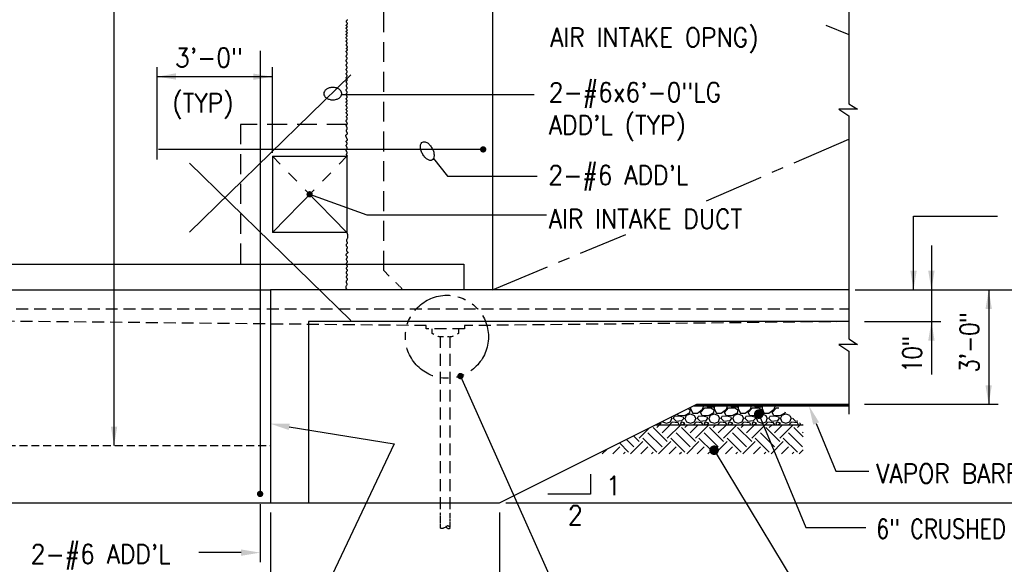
# Model space of a CAD drawing. Header units: inches. Extents: x -9715 to 32893, y -15613 to -1138.
# Tile 8 of 256: x 4046 to 4356, y -10858 to -10687. Entities that reach past the tile are written whole.
import ezdxf

# ---------------------------------------------------------------- set-up
doc = ezdxf.new("R2010")
doc.units = ezdxf.units.IN
doc.header["$MEASUREMENT"] = 0
for name, pattern in [('CENTER', [2, 1.25, -0.25, 0.25, -0.25]), ('HIDDEN', [0.375, 0.25, -0.125]), ('PHANTOM', [2.5, 1.25, -0.25, 0.25, -0.25, 0.25, -0.25])]:
    doc.linetypes.add(name, pattern=pattern)
doc.layers.get('0').update_dxf_attribs({"color": 252})
doc.layers.get('DEFPOINTS').update_dxf_attribs({"color": 11})
for name, color, linetype in [('A-Anno-Symb', 2, 'Continuous'), ('S-ANNO-DIMS', 2, 'Continuous'), ('S-ANNO-TEXT', 2, 'Continuous'), ('S1', 2, 'Continuous'), ('S3', 4, 'Continuous'), ('S5', 1, 'Continuous'), ('S5R', 1, 'Continuous'), ('S6', 1, 'Continuous'), ('S7', 2, 'Continuous'), ('S7R', 2, 'Continuous')]:
    doc.layers.add(name, color=color, linetype=linetype)
doc.styles.add('125', font='romans.shx', dxfattribs={"width": 0.8, "height": 2})
doc.styles.add('DIM', font='ROMANS.shx', dxfattribs={"width": 0.8})
doc.styles.get("Standard").update_dxf_attribs({"font": 'romans.shx', "width": 0.8})
doc.dimstyles.get("Standard").update_dxf_attribs({"dimtxt": 0.18, "dimasz": 0.18, "dimexe": 0.18, "dimexo": 0.0625, "dimgap": 0.09, "dimtad": 0, "dimtih": 1, "dimtoh": 1, "dimdec": 4, "dimzin": 0, "dimdsep": 46, "dimtxsty": 'Standard', "dimcen": 0.09, "dimadec": 0, "dimazin": 0, "dimtfac": 1, "dimtdec": 4, "dimtofl": 0, "dimtmove": 0, "dimatfit": 3, "dimfxl": 1, "dimtolj": 1, "dimtzin": 0, "dimarcsym": 0})

# ---------------------------------------------------------------- blocks, each defined once
blk = doc.blocks.new('*X694')
at = {"color": 0}
for p, q in [((1778.82, 519.28), (1780.59, 521.05)), ((1782.13, 515.97), (1787.21, 521.05)), ((1785.44, 512.65), (1793.84, 521.05)), ((1796.49, 519.28), (1798.26, 521.05)), ((1799.81, 515.97), (1804.89, 521.05)), ((1803.12, 512.65), (1811.52, 521.05)), ((1814.17, 519.28), (1815.94, 521.05)), ((1817.49, 515.97), (1822.57, 521.05)), ((1820.8, 512.65), (1829.2, 521.05)), ((1831.85, 519.28), (1833.62, 521.05)), ((1835.16, 515.97), (1840.25, 521.05)), ((1838.48, 512.65), (1846.88, 521.05)), ((1849.53, 519.28), (1851.3, 521.05)), ((1852.84, 515.97), (1857.92, 521.05)), ((1856.16, 512.65), (1864.55, 521.05)), ((1867.2, 519.28), (1868.97, 521.05)), ((1767.77, 510.44), (1764.16, 514.05)), ((1767.77, 512.65), (1774.17, 519.06)), ((1782.13, 507.13), (1773.29, 515.97)), ((1785.44, 510.44), (1776.61, 519.28)), ((1799.81, 507.13), (1790.97, 515.97)), ((1803.12, 510.44), (1794.28, 519.28)), ((1817.49, 507.13), (1808.65, 515.97)), ((1820.8, 510.44), (1811.96, 519.28)), ((1835.16, 507.13), (1826.32, 515.97)), ((1838.48, 510.44), (1829.64, 519.28)), ((1852.84, 507.13), (1844, 515.97)), ((1856.16, 510.44), (1847.32, 519.28)), ((1870.52, 507.13), (1861.68, 515.97)), ((1870.87, 513.4), (1864.99, 519.28)), ((1870.52, 515.97), (1870.87, 516.32)), ((1761.14, 503.81), (1755.32, 509.63)), ((1764.45, 507.13), (1759.74, 511.84)), ((1762.27, 502.73), (1769.98, 510.44)), ((1778.82, 503.81), (1769.98, 512.65)), ((1779.94, 502.73), (1787.65, 510.44)), ((1796.49, 503.81), (1787.65, 512.65)), ((1797.62, 502.73), (1805.33, 510.44)), ((1814.17, 503.81), (1805.33, 512.65)), ((1815.3, 502.73), (1823.01, 510.44)), ((1831.85, 503.81), (1823.01, 512.65)), ((1832.98, 502.73), (1840.69, 510.44)), ((1849.53, 503.81), (1840.69, 512.65)), ((1850.65, 502.73), (1858.37, 510.44)), ((1867.2, 503.81), (1858.37, 512.65)), ((1744.59, 502.73), (1747.65, 505.8)), ((1751.22, 502.73), (1755.61, 507.13)), ((1757.85, 502.73), (1758.93, 503.81)), ((1768.89, 502.73), (1773.29, 507.13)), ((1775.52, 502.73), (1776.61, 503.81)), ((1786.57, 502.73), (1790.97, 507.13)), ((1793.2, 502.73), (1794.28, 503.81)), ((1804.25, 502.73), (1808.65, 507.13)), ((1810.88, 502.73), (1811.96, 503.81)), ((1821.93, 502.73), (1826.32, 507.13)), ((1828.56, 502.73), (1829.64, 503.81)), ((1839.61, 502.73), (1844, 507.13)), ((1846.23, 502.73), (1847.32, 503.81)), ((1857.28, 502.73), (1861.68, 507.13)), ((1863.91, 502.73), (1864.99, 503.81)), ((1868.33, 502.73), (1870.87, 505.27))]:
    blk.add_line(p, q, dxfattribs=at)
blk = doc.blocks.new('*X696')
at = {"color": 0}
for p, q in [((1807.65, 530.84), (1808.35, 533.04)), ((1810.14, 533.04), (1810.5, 532.5)), ((1810.5, 532.5), (1814.25, 532.05)), ((1814.26, 532.05), (1814.81, 533.05)), ((1815.08, 533.05), (1814.99, 531.31)), ((1822.65, 530.84), (1823.36, 533.05)), ((1825.13, 533.05), (1825.5, 532.5)), ((1825.5, 532.5), (1829.25, 532.05)), ((1829.26, 532.05), (1829.81, 533.05)), ((1830.08, 533.05), (1829.99, 531.31)), ((1837.65, 530.84), (1838.36, 533.06)), ((1840.13, 533.06), (1840.5, 532.5)), ((1840.5, 532.5), (1844.25, 532.05)), ((1844.26, 532.05), (1844.82, 533.06)), ((1845.08, 533.06), (1844.99, 531.31)), ((1852.65, 530.84), (1853.36, 533.07)), ((1789.35, 525), (1789.8, 526.2)), ((1792.65, 526.5), (1789.8, 526.2)), ((1792.36, 526.95), (1791.82, 527.88)), ((1796.1, 526.66), (1792.35, 526.96)), ((1795.65, 525.75), (1792.65, 526.5)), ((1799.25, 528.3), (1796.1, 526.65)), ((1796.69, 525), (1797.59, 527.1)), ((1797.6, 527.1), (1800, 527.85)), ((1798.61, 531.27), (1799.85, 530.41)), ((1799.85, 530.4), (1799.25, 528.3)), ((1800.03, 531.98), (1799.99, 531.31)), ((1799.99, 531.32), (1801.19, 528.47)), ((1800, 527.85), (1802.4, 526.95)), ((1801.2, 528.45), (1804.35, 528.3)), ((1802.4, 526.95), (1803.3, 525)), ((1804.35, 528.29), (1807.65, 530.84)), ((1804.35, 525), (1804.8, 526.2)), ((1807.65, 526.5), (1804.8, 526.2)), ((1806.3, 528.76), (1809, 531.76)), ((1807.36, 526.95), (1806.31, 528.75)), ((1811.1, 526.66), (1807.35, 526.96)), ((1810.65, 525.75), (1807.65, 526.5)), ((1809, 531.75), (1812.9, 531.75)), ((1814.25, 528.3), (1811.1, 526.65)), ((1811.69, 525), (1812.59, 527.1)), ((1812.6, 527.1), (1815, 527.85)), ((1812.9, 531.76), (1814.85, 530.41)), ((1814.85, 530.4), (1814.25, 528.3)), ((1814.99, 531.32), (1816.19, 528.47)), ((1815, 527.85), (1817.4, 526.95)), ((1816.2, 528.45), (1819.35, 528.3)), ((1817.4, 526.95), (1818.3, 525)), ((1819.35, 528.29), (1822.65, 530.84)), ((1819.35, 525), (1819.8, 526.2)), ((1822.65, 526.5), (1819.8, 526.2)), ((1821.3, 528.76), (1824, 531.76)), ((1822.37, 526.95), (1821.32, 528.75)), ((1826.1, 526.66), (1822.35, 526.96)), ((1825.65, 525.75), (1822.65, 526.5)), ((1824, 531.75), (1827.9, 531.75)), ((1829.25, 528.3), (1826.1, 526.65)), ((1826.69, 525), (1827.59, 527.1)), ((1827.6, 527.1), (1830, 527.85)), ((1827.9, 531.76), (1829.85, 530.41)), ((1829.85, 530.4), (1829.25, 528.3)), ((1829.99, 531.32), (1831.19, 528.47)), ((1830, 527.85), (1832.4, 526.95)), ((1831.2, 528.45), (1834.35, 528.3)), ((1832.4, 526.95), (1833.3, 525)), ((1834.35, 528.29), (1837.65, 530.84)), ((1834.35, 525), (1834.8, 526.2)), ((1837.65, 526.5), (1834.8, 526.2)), ((1836.3, 528.76), (1839, 531.76)), ((1837.37, 526.95), (1836.32, 528.75)), ((1841.1, 526.66), (1837.35, 526.96)), ((1840.65, 525.75), (1837.65, 526.5)), ((1839, 531.75), (1842.9, 531.75)), ((1844.25, 528.3), (1841.1, 526.65)), ((1841.69, 525), (1842.59, 527.1)), ((1842.6, 527.1), (1845, 527.85)), ((1842.9, 531.76), (1844.85, 530.41)), ((1844.85, 530.4), (1844.25, 528.3)), ((1844.99, 531.32), (1846.19, 528.47)), ((1845, 527.85), (1847.4, 526.95)), ((1846.2, 528.45), (1849.35, 528.3)), ((1847.4, 526.95), (1848.3, 525)), ((1849.35, 528.29), (1852.65, 530.84)), ((1849.35, 525), (1849.8, 526.2)), ((1852.65, 526.5), (1849.8, 526.2)), ((1851.3, 528.76), (1854, 531.76)), ((1852.37, 526.95), (1851.32, 528.75)), ((1856.1, 526.66), (1852.35, 526.96)), ((1855.65, 525.75), (1852.65, 526.5)), ((1854, 531.75), (1855.51, 531.75)), ((1859.25, 528.3), (1856.1, 526.65)), ((1856.69, 525), (1857.59, 527.1)), ((1857.6, 527.1), (1860, 527.85)), ((1859.45, 528.97), (1859.25, 528.3)), ((1860, 527.85), (1862.19, 527.03)), ((1862.45, 526.85), (1863.3, 525)), ((1778.97, 521.46), (1779.14, 521.05)), ((1779.97, 521.05), (1781.55, 522)), ((1781.55, 522), (1780.66, 522.3)), ((1782.34, 523.14), (1782.44, 522.9)), ((1782.45, 522.9), (1785, 522.15)), ((1785, 522.15), (1787.55, 522.9)), ((1788.6, 522.6), (1786.9, 521.05)), ((1787.55, 522.91), (1788.3, 525.01)), ((1787.88, 525.91), (1788.3, 525)), ((1792.2, 522.3), (1788.6, 522.6)), ((1791, 523.22), (1789.35, 525.02)), ((1794.45, 523.5), (1791, 523.2)), ((1792.98, 521.05), (1792.22, 522.3)), ((1794.75, 522.6), (1793.7, 522.15)), ((1793.7, 522.15), (1794.14, 521.05)), ((1795.8, 525.01), (1794.45, 523.51)), ((1796.55, 522), (1794.75, 522.6)), ((1794.97, 521.05), (1796.55, 522)), ((1795.8, 524.99), (1795.65, 525.74)), ((1796.54, 525), (1797.44, 522.9)), ((1797.45, 522.9), (1800, 522.15)), ((1800, 522.15), (1802.55, 522.9)), ((1803.6, 522.6), (1801.9, 521.05)), ((1802.55, 522.91), (1803.3, 525.01)), ((1807.2, 522.3), (1803.6, 522.6)), ((1806, 523.22), (1804.35, 525.02)), ((1809.45, 523.5), (1806, 523.2)), ((1807.98, 521.05), (1807.22, 522.3)), ((1809.75, 522.6), (1808.7, 522.15)), ((1808.7, 522.15), (1809.14, 521.05)), ((1810.8, 525.01), (1809.45, 523.51)), ((1811.55, 522), (1809.75, 522.6)), ((1809.97, 521.05), (1811.55, 522)), ((1810.8, 524.99), (1810.65, 525.74)), ((1811.54, 525), (1812.44, 522.9)), ((1812.45, 522.9), (1815, 522.15)), ((1815, 522.15), (1817.55, 522.9)), ((1818.6, 522.6), (1816.9, 521.05)), ((1817.55, 522.91), (1818.3, 525.01)), ((1822.2, 522.3), (1818.6, 522.6)), ((1821, 523.22), (1819.35, 525.02)), ((1824.45, 523.5), (1821, 523.2)), ((1822.98, 521.05), (1822.22, 522.3)), ((1824.75, 522.6), (1823.7, 522.15)), ((1823.7, 522.15), (1824.14, 521.05)), ((1825.8, 525.01), (1824.45, 523.51)), ((1826.55, 522), (1824.75, 522.6)), ((1824.97, 521.05), (1826.55, 522)), ((1825.8, 524.99), (1825.65, 525.74)), ((1826.54, 525), (1827.44, 522.9)), ((1827.45, 522.9), (1830, 522.15)), ((1830, 522.15), (1832.55, 522.9)), ((1833.6, 522.6), (1831.9, 521.05)), ((1832.55, 522.91), (1833.3, 525.01)), ((1837.2, 522.3), (1833.6, 522.6)), ((1836, 523.22), (1834.35, 525.02)), ((1839.45, 523.5), (1836, 523.2)), ((1837.98, 521.05), (1837.22, 522.3)), ((1839.75, 522.6), (1838.7, 522.15)), ((1838.7, 522.15), (1839.14, 521.05)), ((1840.8, 525.01), (1839.45, 523.51)), ((1841.55, 522), (1839.75, 522.6)), ((1839.97, 521.05), (1841.55, 522)), ((1840.8, 524.99), (1840.65, 525.74)), ((1841.54, 525), (1842.44, 522.9)), ((1842.45, 522.9), (1845, 522.15)), ((1845, 522.15), (1847.55, 522.9)), ((1848.6, 522.6), (1846.9, 521.05)), ((1847.55, 522.91), (1848.3, 525.01)), ((1852.2, 522.3), (1848.6, 522.6)), ((1851, 523.22), (1849.35, 525.02)), ((1854.45, 523.5), (1851, 523.2)), ((1852.98, 521.05), (1852.22, 522.3)), ((1854.75, 522.6), (1853.7, 522.15)), ((1853.7, 522.15), (1854.14, 521.05)), ((1855.8, 525.01), (1854.45, 523.51)), ((1856.55, 522), (1854.75, 522.6)), ((1854.97, 521.05), (1856.55, 522)), ((1855.8, 524.99), (1855.65, 525.74)), ((1856.54, 525), (1857.44, 522.9)), ((1857.45, 522.9), (1860, 522.15)), ((1860, 522.15), (1862.55, 522.9)), ((1863.6, 522.6), (1861.9, 521.05)), ((1862.55, 522.91), (1863.3, 525.01)), ((1867.2, 522.3), (1863.6, 522.6)), ((1864.35, 525), (1864.5, 525.4)), ((1866, 523.22), (1864.35, 525.02)), ((1867.43, 523.32), (1866, 523.2)), ((1867.98, 521.05), (1867.22, 522.3)), ((1868.94, 522.25), (1868.7, 522.15)), ((1868.7, 522.15), (1869.14, 521.05)), ((1869.97, 521.05), (1870.33, 521.27))]:
    blk.add_line(p, q, dxfattribs=at)
blk = doc.blocks.new('*D699')
at = {"layer": 'DEFPOINTS', "color": 1}
for p, q in [((4308.94, -10771.66), (4391.23, -10771.66)), ((4389.23, -10777.66), (4389.23, -10832.66)), ((4199.19, -10838.66), (4391.23, -10838.66))]:
    blk.add_line(p, q, dxfattribs=at)
at = {"layer": 'DEFPOINTS', "color": 0}
for p in [(4306.94, -10771.66), (4197.19, -10838.66), (4389.23, -10838.66)]:
    blk.add_point(p, dxfattribs=at)
at = {"layer": 'DEFPOINTS', "color": 1}
for points in [[(4388.23, -10777.66), (4390.23, -10777.66), (4389.23, -10771.66)], [(4388.23, -10832.66), (4390.23, -10832.66), (4389.23, -10838.66)]]:
    blk.add_solid(points, dxfattribs=at)
at = {"layer": 'DEFPOINTS', "color": 2, "insert": (4383.51, -10802.63), "char_height": 6, "attachment_point": 5, "rotation": 90, "style": 'DIM'}
blk.add_mtext('\\A1;5\'-7" MIN.', dxfattribs=at)

msp = doc.modelspace()

# ---------------------------------------------------------------- linework, layer by layer
at = {"layer": 'A-Anno-Symb'}
for points in [[(4398.54944, -10800.3988, 0, 0, 0), (3861.66775, -10800.3988, 0, 0, 0), (3575.34368, -10800.3988, 3, 3, 0), (3575.34368, -10809.3988, 0, 0, 0)], [(4067.00782, -10884.01923, 3, 3, 0), (4076.00782, -10884.01923, 0, 0, 0), (4076.00782, -10838.62954, 0, 0, 0)]]:
    msp.add_lwpolyline(points, format="xyseb", dxfattribs=at)
at = {"layer": 'S1', "color": 3}
for p, q in [((4195.00067, -10644.09699), (4195.00067, -10771.65949)), ((4125.81317, -10729.65949), (4149.25067, -10729.65949)), ((4125.81317, -10729.65949), (4125.81317, -10753.65949)), ((4149.25067, -10729.65949), (4149.25067, -10753.65949)), ((4149.25067, -10753.65949), (4125.81317, -10753.65949)), ((3859.68817, -10763.65949), (4186.00067, -10763.65949)), ((4186.00067, -10763.65949), (4186.00067, -10771.65949)), ((3847.56317, -10771.65949), (4125.18817, -10771.65949)), ((4306.93614, -10771.65949), (4125.18817, -10771.65949)), ((4125.18817, -10771.65949), (4125.18817, -10838.65949)), ((4137.18817, -10781.65949), (4137.18817, -10838.65949)), ((4306.93614, -10781.65949), (4137.18817, -10781.65949)), ((4197.18817, -10838.65949), (4259.18817, -10807.65949)), ((3585.18817, -10838.65949), (4125.18817, -10838.65949)), ((4125.18817, -10838.65949), (4197.18817, -10838.65949))]:
    msp.add_line(p, q, dxfattribs=at)
at = {"layer": 'S1', "color": 2, "linetype": 'HIDDEN', "ltscale": 25}
for p, q in [((4149.18817, -10719.65949), (4115.81317, -10719.65949)), ((4115.81317, -10719.65949), (4115.81317, -10763.65949))]:
    msp.add_line(p, q, dxfattribs=at)
at = {"layer": 'S1', "color": 2, "linetype": 'HIDDEN', "ltscale": 15}
for p, q in [((3859.68817, -10777.65949), (4306.93614, -10777.65949)), ((4178.66931, -10840.58588), (4178.66931, -10786.4827)), ((4181.68817, -10840.58588), (4181.68817, -10786.4827))]:
    msp.add_line(p, q, dxfattribs=at)
at = {"layer": 'S1', "color": 5}
msp.add_line((4259.18817, -10807.65949), (4306.93614, -10807.65949), dxfattribs=at)
at = {"layer": 'S1', "color": 2, "linetype": 'HIDDEN', "ltscale": 10}
msp.add_line((3847.56317, -10820.65949), (4125.18817, -10820.65949), dxfattribs=at)
at = {"layer": 'S1', "color": 2, "linetype": 'HIDDEN'}
for p, q in [((4178.66931, -10846.57997), (4178.66931, -10841.65949)), ((4181.68817, -10846.60274), (4181.68817, -10841.65949))]:
    msp.add_line(p, q, dxfattribs=at)
at = {"layer": 'S1', "color": 2}
msp.add_lwpolyline([(4306.93614, -10526.24229), (4306.93614, -10547.67979), (4309.68614, -10549.42979), (4303.81114, -10549.42979), (4306.93614, -10551.49229), (4306.93614, -10618.80479), (4309.68614, -10620.55479), (4303.81114, -10620.55479), (4306.93614, -10622.61729), (4306.93614, -10713.17979), (4309.68614, -10714.92979), (4303.81114, -10714.92979), (4306.93614, -10716.99229), (4306.93614, -10787.11729), (4309.68614, -10788.86729), (4303.81114, -10788.86729), (4306.93614, -10790.92979), (4306.93614, -10810.82226)], dxfattribs=at)
at = {"layer": 'S1', "color": 2, "linetype": 'HIDDEN', "ltscale": 25}
for points in [[(4162.55967, -10767.34349), (4160.87567, -10765.65949), (4160.87567, -10590.09699), (4306.93614, -10590.09699)], [(4149.25067, -10729.65949), (4149.38868, -10729.68856), (4149.44889, -10729.68364), (4149.44811, -10729.65024), (4149.40313, -10729.59388), (4149.33075, -10729.52006), (4149.24777, -10729.43431), (4149.17097, -10729.34211), (4149.11716, -10729.249), (4149.09886, -10729.15941), (4149.11155, -10729.07359), (4149.14642, -10728.99069), (4149.19468, -10728.9099), (4149.24753, -10728.83038), (4149.29617, -10728.7513), (4149.33181, -10728.67185), (4149.34564, -10728.59118), (4149.33162, -10728.50866), (4149.29464, -10728.42435), (4149.24236, -10728.33851), (4149.18244, -10728.2514), (4149.12251, -10728.16327), (4149.07023, -10728.07438), (4149.03326, -10727.98497), (4149.01923, -10727.89531), (4149.03326, -10727.80555), (4149.07023, -10727.7154), (4149.12251, -10727.62449), (4149.18244, -10727.53243), (4149.24236, -10727.43884), (4149.29464, -10727.34334), (4149.33162, -10727.24555), (4149.34564, -10727.14508), (4149.33162, -10727.04181), (4149.29464, -10726.93662), (4149.24236, -10726.83068), (4149.18244, -10726.72511), (4149.12251, -10726.62107), (4149.07023, -10726.51971), (4149.03326, -10726.42218), (4149.01923, -10726.32961), (4149.03326, -10726.24277), (4149.07023, -10726.16091), (4149.12251, -10726.08286), (4149.18244, -10726.00749), (4149.24236, -10725.93366), (4149.29464, -10725.8602), (4149.33162, -10725.78598), (4149.34564, -10725.70985), (4149.3316, -10725.63102), (4149.29447, -10725.55015), (4149.24179, -10725.46826), (4149.18108, -10725.38638), (4149.11985, -10725.30551), (4149.06564, -10725.22668), (4149.02597, -10725.15091), (4149.00835, -10725.07922), (4149.01801, -10725.01228), (4149.05095, -10724.94939), (4149.10087, -10724.88951), (4149.16148, -10724.83161), (4149.22646, -10724.77463), (4149.28952, -10724.71754), (4149.34436, -10724.65929), (4149.38468, -10724.59884), (4149.40564, -10724.53525), (4149.40823, -10724.46797), (4149.3949, -10724.39657), (4149.36811, -10724.32061), (4149.33031, -10724.23964), (4149.28396, -10724.15323), (4149.23149, -10724.06094), (4149.17538, -10723.96231), (4149.11819, -10723.85734), (4149.06295, -10723.74771), (4149.01283, -10723.63549), (4148.97098, -10723.52281), (4148.94056, -10723.41174), (4148.92473, -10723.3044), (4148.92665, -10723.20286), (4148.94947, -10723.10924), (4148.99466, -10723.02488), (4149.05695, -10722.94813), (4149.12939, -10722.8766), (4149.205, -10722.80788), (4149.27683, -10722.73958), (4149.33792, -10722.66929), (4149.38131, -10722.59463), (4149.40004, -10722.5132), (4149.38959, -10722.42326), (4149.35516, -10722.32581), (4149.30442, -10722.22249), (4149.245, -10722.11497), (4149.18456, -10722.00491), (4149.13076, -10721.89395), (4149.09123, -10721.78375), (4149.07363, -10721.67598), (4149.08311, -10721.57186), (4149.11478, -10721.47092), (4149.16123, -10721.37228), (4149.21508, -10721.27504), (4149.26893, -10721.17831), (4149.31538, -10721.08119), (4149.34704, -10720.9828), (4149.35652, -10720.88225), (4149.33893, -10720.77898), (4149.2994, -10720.6738), (4149.24559, -10720.56785), (4149.18516, -10720.46228), (4149.12574, -10720.35825), (4149.07499, -10720.25688), (4149.04057, -10720.15935), (4149.03011, -10720.06678), (4149.04864, -10719.97986), (4149.09064, -10719.8974), (4149.14793, -10719.81774), (4149.21236, -10719.73923), (4149.27577, -10719.66021), (4149.33, -10719.57902), (4149.36689, -10719.49401), (4149.37828, -10719.40353), (4149.35877, -10719.30648), (4149.31402, -10719.20408), (4149.25244, -10719.09811), (4149.18244, -10718.99035), (4149.11244, -10718.8826), (4149.05085, -10718.77663), (4149.0061, -10718.67423), (4148.98659, -10718.57718), (4148.99802, -10718.48672), (4149.03521, -10718.40186), (4149.09025, -10718.32107), (4149.15524, -10718.24284), (4149.22226, -10718.16562), (4149.28342, -10718.0879), (4149.33081, -10718.00814), (4149.35652, -10717.9248), (4149.35516, -10717.83687), (4149.33136, -10717.74523), (4149.29226, -10717.6513), (4149.245, -10717.55648), (4149.19672, -10717.46217), (4149.15456, -10717.36977), (4149.12566, -10717.28069), (4149.11716, -10717.19632), (4149.1338, -10717.11761), (4149.17071, -10717.04375), (4149.22063, -10716.97346), (4149.27628, -10716.90546), (4149.33041, -10716.83848), (4149.37573, -10716.77125), (4149.405, -10716.70249), (4149.41092, -10716.63092), (4149.38876, -10716.55568), (4149.34377, -10716.47751), (4149.28374, -10716.39756), (4149.21644, -10716.31696), (4149.14965, -10716.23688), (4149.09115, -10716.15846), (4149.04871, -10716.08283), (4149.03011, -10716.01116), (4149.04055, -10715.9442), (4149.07482, -10715.8812), (4149.12517, -10715.82099), (4149.1838, -10715.76244), (4149.24294, -10715.7044), (4149.29481, -10715.64573), (4149.33164, -10715.58527), (4149.34564, -10715.52188), (4149.33162, -10715.45477), (4149.29464, -10715.38461), (4149.24236, -10715.3124), (4149.18244, -10715.23918), (4149.12251, -10715.16596), (4149.07023, -10715.09376), (4149.03326, -10715.02359), (4149.01923, -10714.95648), (4149.03326, -10714.89305), (4149.07023, -10714.83229), (4149.12251, -10714.77281), (4149.18244, -10714.7132), (4149.24236, -10714.65206), (4149.29464, -10714.58799), (4149.33162, -10714.51959), (4149.34564, -10714.44546), (4149.33162, -10714.36467), (4149.29464, -10714.27828), (4149.24236, -10714.18782), (4149.18244, -10714.0948), (4149.12251, -10714.00077), (4149.07023, -10713.90724), (4149.03326, -10713.81576), (4149.01923, -10713.72784), (4149.03324, -10713.64466), (4149.07006, -10713.56593), (4149.12194, -10713.49103), (4149.18108, -10713.41932), (4149.23971, -10713.35015), (4149.29005, -10713.2829), (4149.32433, -10713.21692), (4149.33476, -10713.15157), (4149.31621, -10713.0864), (4149.27407, -10713.02161), (4149.21637, -10712.95758), (4149.15116, -10712.8947), (4149.08645, -10712.83335), (4149.03028, -10712.77391), (4148.99069, -10712.71676), (4148.97571, -10712.66229), (4148.99069, -10712.61062), (4149.03028, -10712.56087), (4149.08645, -10712.51187), (4149.15116, -10712.4625), (4149.21637, -10712.4116), (4149.27407, -10712.35802), (4149.31621, -10712.30061), (4149.33476, -10712.23824), (4149.32433, -10712.17018), (4149.29005, -10712.0974), (4149.23971, -10712.02131), (4149.18108, -10711.94331), (4149.12194, -10711.8648), (4149.07006, -10711.78718), (4149.03324, -10711.71186), (4149.01923, -10711.64023), (4149.03326, -10711.57314), (4149.07023, -10711.50924), (4149.12251, -10711.44662), (4149.18244, -10711.38336), (4149.24236, -10711.31754), (4149.29464, -10711.24727), (4149.33162, -10711.17063), (4149.34564, -10711.08571), (4149.33162, -10710.99129), (4149.29464, -10710.88898), (4149.24236, -10710.78105), (4149.18244, -10710.66982), (4149.12251, -10710.55756), (4149.07023, -10710.44658), (4149.03326, -10710.33917), (4149.01923, -10710.23762), (4149.03324, -10710.14358), (4149.07006, -10710.05618), (4149.12194, -10709.97386), (4149.18108, -10709.89512), (4149.23971, -10709.81841), (4149.29005, -10709.74222), (4149.32433, -10709.665), (4149.33476, -10709.58524), (4149.31621, -10709.50182), (4149.27407, -10709.41535), (4149.21637, -10709.32684), (4149.15116, -10709.23731), (4149.08645, -10709.14777), (4149.03028, -10709.05926), (4148.99069, -10708.97279), (4148.97571, -10708.88937), (4148.99071, -10708.80967), (4149.03045, -10708.7329), (4149.08702, -10708.65792), (4149.15252, -10708.58357), (4149.21903, -10708.50871), (4149.27866, -10708.4322), (4149.3235, -10708.35288), (4149.34564, -10708.26961), (4149.33973, -10708.18165), (4149.31062, -10708.08987), (4149.2657, -10707.99554), (4149.21236, -10707.89993), (4149.158, -10707.80433), (4149.11002, -10707.70999), (4149.0758, -10707.61821), (4149.06275, -10707.53025), (4149.07582, -10707.44702), (4149.11019, -10707.368), (4149.15857, -10707.2923), (4149.21372, -10707.21901), (4149.26835, -10707.14725), (4149.31521, -10707.07613), (4149.34702, -10707.00476), (4149.35652, -10706.93224), (4149.33891, -10706.85791), (4149.29923, -10706.78205), (4149.24502, -10706.70518), (4149.1838, -10706.62779), (4149.12308, -10706.55041), (4149.0704, -10706.47353), (4149.03328, -10706.39768), (4149.01923, -10706.32335), (4149.03326, -10706.25085), (4149.07023, -10706.17962), (4149.12251, -10706.10891), (4149.18244, -10706.03793), (4149.24236, -10705.96594), (4149.29464, -10705.89217), (4149.33162, -10705.81585), (4149.34564, -10705.73621), (4149.33162, -10705.65277), (4149.29464, -10705.56615), (4149.24236, -10705.47723), (4149.18244, -10705.38692), (4149.12251, -10705.29609), (4149.07023, -10705.20564), (4149.03326, -10705.11647), (4149.01923, -10705.02947), (4149.03326, -10704.94529), (4149.07023, -10704.86365), (4149.12251, -10704.78406), (4149.18244, -10704.706), (4149.24236, -10704.62895), (4149.29464, -10704.55242), (4149.33162, -10704.47588), (4149.34564, -10704.39883), (4149.33162, -10704.3209), (4149.29464, -10704.2422), (4149.24236, -10704.16299), (4149.18244, -10704.08352), (4149.12251, -10704.00405), (4149.07023, -10703.92484), (4149.03326, -10703.84614), (4149.01923, -10703.7682), (4149.03326, -10703.69116), (4149.07023, -10703.61462), (4149.12251, -10703.53809), (4149.18244, -10703.46104), (4149.24236, -10703.38298), (4149.29464, -10703.30338), (4149.33162, -10703.22175), (4149.34564, -10703.13757), (4149.33162, -10703.05057), (4149.29464, -10702.9614), (4149.24236, -10702.87095), (4149.18244, -10702.78012), (4149.12251, -10702.68981), (4149.07023, -10702.60089), (4149.03326, -10702.51427), (4149.01923, -10702.43083), (4149.03326, -10702.35113), (4149.07023, -10702.27436), (4149.12251, -10702.19938), (4149.18244, -10702.12503), (4149.24236, -10702.05017), (4149.29464, -10701.97366), (4149.33162, -10701.89434), (4149.34564, -10701.81107), (4149.33162, -10701.72307), (4149.29464, -10701.63099), (4149.24236, -10701.53585), (4149.18244, -10701.43867), (4149.12251, -10701.34047), (4149.07023, -10701.24228), (4149.03326, -10701.1451), (4149.01923, -10701.04996), (4149.03324, -10700.95763), (4149.07006, -10700.86784), (4149.12194, -10700.78009), (4149.18108, -10700.69387), (4149.23971, -10700.60867), (4149.29005, -10700.52398), (4149.32433, -10700.43929), (4149.33476, -10700.35409), (4149.31621, -10700.26798), (4149.27407, -10700.18097), (4149.21637, -10700.0932), (4149.15116, -10700.0048), (4149.08645, -10699.91588), (4149.03028, -10699.82658), (4148.99069, -10699.73703), (4148.97571, -10699.64735), (4148.99069, -10699.55767), (4149.03028, -10699.46812), (4149.08645, -10699.37882), (4149.15116, -10699.2899), (4149.21637, -10699.20149), (4149.27407, -10699.11373), (4149.31621, -10699.02672), (4149.33476, -10698.94061), (4149.32433, -10698.85543), (4149.29005, -10698.77089), (4149.23971, -10698.6866), (4149.18108, -10698.60219), (4149.12194, -10698.51726), (4149.07006, -10698.43145), (4149.03324, -10698.34436), (4149.01923, -10698.25561), (4149.03326, -10698.16493), (4149.07023, -10698.07247), (4149.12251, -10697.97848), (4149.18244, -10697.88321), (4149.24236, -10697.78693), (4149.29464, -10697.68988), (4149.33162, -10697.59232), (4149.34564, -10697.4945), (4149.33164, -10697.39675), (4149.29481, -10697.29964), (4149.24294, -10697.2038), (4149.1838, -10697.10987), (4149.12517, -10697.01849), (4149.07482, -10696.9303), (4149.04055, -10696.84593), (4149.03011, -10696.76601), (4149.04867, -10696.69097), (4149.09081, -10696.62025), (4149.1485, -10696.5531), (4149.21372, -10696.48875), (4149.27843, -10696.42645), (4149.33459, -10696.36541), (4149.37418, -10696.30489), (4149.38916, -10696.24411), (4149.37422, -10696.18255), (4149.33493, -10696.1206), (4149.27957, -10696.05891), (4149.21644, -10695.99811), (4149.15381, -10695.93884), (4149.09999, -10695.88174), (4149.06324, -10695.82743), (4149.05187, -10695.77657), (4149.07136, -10695.72943), (4149.11597, -10695.68483), (4149.17715, -10695.64126), (4149.24636, -10695.59717), (4149.31506, -10695.55104), (4149.37471, -10695.50135), (4149.41677, -10695.44656), (4149.43268, -10695.38515), (4149.41675, -10695.31611), (4149.37454, -10695.24057), (4149.31449, -10695.16019), (4149.245, -10695.07663), (4149.17449, -10694.99153), (4149.11138, -10694.90657), (4149.06407, -10694.82338), (4149.04099, -10694.74364), (4149.04784, -10694.66851), (4149.07941, -10694.5972), (4149.12782, -10694.52843), (4149.18516, -10694.46094), (4149.24351, -10694.39346), (4149.29498, -10694.32469), (4149.33166, -10694.25338), (4149.34564, -10694.17825), (4149.33162, -10694.09846), (4149.29464, -10694.01498), (4149.24236, -10693.92921), (4149.18244, -10693.84255), (4149.12251, -10693.75639), (4149.07023, -10693.67215), (4149.03326, -10693.59121), (4149.01923, -10693.515), (4149.03324, -10693.44443), (4149.07006, -10693.37858), (4149.12194, -10693.31603), (4149.18108, -10693.2554), (4149.23971, -10693.19528), (4149.29005, -10693.13427), (4149.32433, -10693.07097), (4149.33476, -10693.00397), (4149.31621, -10692.93229), (4149.27407, -10692.85667), (4149.21637, -10692.77825), (4149.15116, -10692.69816), (4149.08645, -10692.61757), (4149.03028, -10692.53762), (4148.99069, -10692.45945), (4148.97571, -10692.38421), (4148.99067, -10692.31275), (4149.03011, -10692.24473), (4149.08587, -10692.17951), (4149.1498, -10692.11646), (4149.21372, -10692.05494), (4149.26948, -10691.99431), (4149.30892, -10691.93394), (4149.32388, -10691.87318), (4149.30894, -10691.81157), (4149.26965, -10691.74933), (4149.21429, -10691.68683), (4149.15116, -10691.62446), (4149.08853, -10691.5626), (4149.0347, -10691.50163), (4148.99796, -10691.44194), (4148.98659, -10691.3839), (4149.0061, -10691.32775), (4149.05085, -10691.27313), (4149.11244, -10691.21953), (4149.18244, -10691.16644), (4149.25244, -10691.11335), (4149.31402, -10691.05975), (4149.35877, -10691.00513), (4149.37828, -10690.94898), (4149.36691, -10690.89094), (4149.33017, -10690.83124), (4149.27634, -10690.77027), (4149.21372, -10690.70841), (4149.15058, -10690.64604), (4149.09523, -10690.58354), (4149.05593, -10690.5213), (4149.04099, -10690.45969), (4149.05593, -10690.39898), (4149.09523, -10690.3389), (4149.15058, -10690.27908), (4149.21372, -10690.21913), (4149.27634, -10690.15867), (4149.33017, -10690.09732), (4149.36691, -10690.03469), (4149.37828, -10689.97041), (4149.3588, -10689.90426), (4149.31419, -10689.83671), (4149.25301, -10689.76839), (4149.1838, -10689.69995), (4149.11509, -10689.63201), (4149.05544, -10689.56522), (4149.01339, -10689.50022), (4148.99747, -10689.43764), (4149.01339, -10689.3779), (4149.05544, -10689.32058), (4149.11509, -10689.26505), (4149.1838, -10689.21066), (4149.25301, -10689.15678), (4149.31419, -10689.10278), (4149.3588, -10689.04801), (4149.37828, -10688.99184), (4149.36691, -10688.93383), (4149.33017, -10688.87428), (4149.27634, -10688.81371), (4149.21372, -10688.75264), (4149.15058, -10688.69156), (4149.09523, -10688.631), (4149.05593, -10688.57145), (4149.04099, -10688.51343), (4149.05595, -10688.45716), (4149.0954, -10688.40164), (4149.15116, -10688.34562), (4149.21508, -10688.28782), (4149.279, -10688.22696), (4149.33476, -10688.16176), (4149.3742, -10688.09096), (4149.38916, -10688.01328), (4149.37422, -10687.92799), (4149.33493, -10687.83659), (4149.27957, -10687.74111), (4149.21644, -10687.6436), (4149.15381, -10687.54608), (4149.09999, -10687.4506), (4149.06324, -10687.3592), (4149.05187, -10687.27392), (4149.07136, -10687.19604), (4149.11597, -10687.1239), (4149.17715, -10687.05508), (4149.24636, -10686.98714), (4149.31506, -10686.91768), (4149.37471, -10686.84426), (4149.41677, -10686.76448), (4149.43268, -10686.6759)]]:
    msp.add_lwpolyline(points, dxfattribs=at)
at = {"layer": 'S1', "color": 1, "linetype": 'CENTER', "ltscale": 15}
for points in [[(4299.74853, -10688.47531), (4306.93614, -10691.46342)], [(4262.24956, -10743.70209), (4306.93614, -10724.29306)], [(4149.25067, -10753.65949), (4125.81317, -10729.65949)], [(4125.81317, -10753.65949), (4149.25067, -10729.65949)], [(4195.00067, -10771.65949), (4236.89733, -10754.24178)]]:
    msp.add_lwpolyline(points, dxfattribs=at)
at = {"layer": 'S1', "color": 2, "linetype": 'HIDDEN'}
for points in [[(4166.87567, -10771.65949), (4164.62306, -10769.40688)], [(4179.57175, -10786.4827), (4178.21648, -10786.4827), (4177.77719, -10786.27352)], [(4182.68232, -10786.23392), (4182.15987, -10786.4827), (4180.81598, -10786.4827)]]:
    msp.add_lwpolyline(points, dxfattribs=at)
at = {"layer": 'S1', "color": 2, "linetype": 'HIDDEN', "ltscale": 15}
for points in [[(4306.93614, -10781.65691), (4186.18817, -10782.93553), (4186.18817, -10783.93553), (4174.18817, -10783.93553), (4174.18817, -10782.93553), (3859.68817, -10779.65949)], [(4176.53296, -10785.68103), (4176.03723, -10785.44497), (4176.03723, -10783.93553)], [(4184.33912, -10783.93553), (4184.33912, -10785.44497), (4183.92655, -10785.64143)]]:
    msp.add_lwpolyline(points, dxfattribs=at)
at = {"layer": 'S1', "color": 2, "linetype": 'HIDDEN'}
msp.add_lwpolyline([(4178.66931, -10846.57997, 0.224938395), (4180.36742, -10846.11356, -0.576686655), (4181.71962, -10846.58526, -0.459934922), (4180.36742, -10846.11356, 1.157985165)], format="xyb", dxfattribs=at)
at = {"layer": 'S3', "color": 5}
for points in [[(4121.96012, -10696.59699), (4121.96012, -10836.34275)], [(4150.43817, -10704.09699), (4099.81317, -10753.59699)], [(4192.06317, -10727.53449), (4090.00067, -10727.53449)], [(4150.43817, -10781.34699), (4099.81317, -10731.84699)]]:
    msp.add_lwpolyline(points, dxfattribs=at)
at = {"layer": 'S3', "color": 5, "const_width": 1}
for points in [[(4191.56317, -10727.53449, 1), (4192.56317, -10727.53449, 1)], [(4121.46012, -10835.84275, 1), (4122.46012, -10835.84275, 1)]]:
    msp.add_lwpolyline(points, format="xyb", close=True, dxfattribs=at)
at = {"layer": 'S5', "color": 1}
for p, q in [((4332.93614, -10757.71702), (4332.93614, -10798.31065)), ((4311.93614, -10771.65949), (4353.93614, -10771.65949)), ((4350.93614, -10771.65949), (4350.93614, -10807.65949)), ((4311.93614, -10781.65949), (4335.93614, -10781.65949)), ((4311.93614, -10807.65949), (4353.93614, -10807.65949)), ((4125.18817, -10841.65949), (4125.18817, -10870.42192)), ((4197.18817, -10841.65949), (4197.18817, -10870.42192))]:
    msp.add_line(p, q, dxfattribs=at)
at = {"layer": 'S5', "color": 2}
for p, q in [((4225.82633, -10829.6251), (4225.82633, -10835.87997)), ((4225.82633, -10835.87997), (4212.41399, -10835.87997))]:
    msp.add_line(p, q, dxfattribs=at)
at = {"layer": 'S5', "color": 1}
for points in [[(4331.93614, -10765.65949), (4333.93614, -10765.65949), (4332.93614, -10771.65949)], [(4351.93614, -10777.65949), (4349.93614, -10777.65949), (4350.93614, -10771.65949)], [(4331.93614, -10787.65949), (4333.93614, -10787.65949), (4332.93614, -10781.65949)], [(4351.93614, -10801.65949), (4349.93614, -10801.65949), (4350.93614, -10807.65949)]]:
    msp.add_solid(points, dxfattribs=at)
at = {"layer": 'S5R', "color": 1}
for p, q in [((4089.56317, -10730.72199), (4089.56317, -10701.69385)), ((4125.81317, -10728.6116), (4125.81317, -10701.69385)), ((4125.81317, -10704.69385), (4089.56317, -10704.69385))]:
    msp.add_line(p, q, dxfattribs=at)
for points in [[(4095.57846, -10705.59735), (4095.54634, -10703.59761), (4089.56317, -10704.69385)], [(4119.81317, -10703.69385), (4119.81317, -10705.69385), (4125.81317, -10704.69385)]]:
    msp.add_solid(points, dxfattribs=at)
at = {"layer": 'S7', "color": 1}
for p, q in [((4137.53192, -10741.65949), (4155.48508, -10748.07729)), ((4155.48508, -10748.07729), (4211.97534, -10748.07729)), ((4327.31259, -10748.48542), (4353.67269, -10748.48542)), ((4327.31259, -10771.65949), (4327.31259, -10748.48542)), ((4184.92222, -10798.78775), (4218.95795, -10875.00267)), ((4278.68937, -10810.76059), (4293.45789, -10846.41163)), ((4131.10941, -10814.75209), (4164.08614, -10820.1486)), ((4296.71787, -10813.70465), (4302.90006, -10828.66442)), ((4164.08614, -10820.1486), (4125.54761, -10901.31203)), ((4264.64717, -10822.09991), (4290.30888, -10864.57987)), ((4302.90006, -10828.66442), (4313.31066, -10828.66442)), ((4293.45789, -10846.41163), (4312.34223, -10846.41163))]:
    msp.add_line(p, q, dxfattribs=at)
at = {"layer": 'S7', "color": 5}
for p, q in [((4258.18817, -10808.15949), (4306.93614, -10808.15949)), ((4258.68817, -10807.90949), (4306.93614, -10807.90949))]:
    msp.add_line(p, q, dxfattribs=at)
at = {"layer": 'S7', "color": 2}
msp.add_line((4246.29486, -10814.10615), (4292.65026, -10814.10615), dxfattribs=at)
at = {"layer": 'S7', "color": 1, "const_width": 1}
msp.add_lwpolyline([(4137.03192, -10741.65949, 1), (4138.03192, -10741.65949, 1)], format="xyb", close=True, dxfattribs=at)
at = {"layer": 'S7', "color": 2}
msp.add_lwpolyline([(4149.25067, -10753.65949), (4149.39168, -10754.25799), (4149.45291, -10754.73492), (4149.45165, -10755.1077), (4149.40521, -10755.39376), (4149.33087, -10755.6105), (4149.24596, -10755.77534), (4149.16776, -10755.9057), (4149.11357, -10756.01899), (4149.09627, -10756.12966), (4149.111, -10756.24029), (4149.14849, -10756.35048), (4149.19947, -10756.45985), (4149.25464, -10756.56798), (4149.30474, -10756.6745), (4149.34048, -10756.77901), (4149.35259, -10756.88111), (4149.33472, -10756.98055), (4149.29225, -10757.07763), (4149.2335, -10757.17279), (4149.16679, -10757.26646), (4149.10043, -10757.35907), (4149.04273, -10757.45108), (4149.00201, -10757.54291), (4148.98659, -10757.635), (4149.00203, -10757.72774), (4149.04285, -10757.82126), (4149.10082, -10757.91566), (4149.16772, -10758.01102), (4149.23533, -10758.10743), (4149.2954, -10758.20497), (4149.33972, -10758.30374), (4149.36006, -10758.40383), (4149.3509, -10758.50522), (4149.31758, -10758.60758), (4149.26815, -10758.71046), (4149.21067, -10758.81343), (4149.15319, -10758.91605), (4149.10377, -10759.01788), (4149.07045, -10759.11849), (4149.06128, -10759.21743), (4149.08177, -10759.31425), (4149.12717, -10759.40835), (4149.19015, -10759.49911), (4149.26342, -10759.58592), (4149.33967, -10759.66815), (4149.41158, -10759.74519), (4149.47185, -10759.81643), (4149.51316, -10759.88123), (4149.53001, -10759.93936), (4149.52406, -10759.99203), (4149.49877, -10760.04085), (4149.45758, -10760.08739), (4149.40397, -10760.13326), (4149.34139, -10760.18005), (4149.27329, -10760.22934), (4149.20314, -10760.28274), (4149.13429, -10760.34138), (4149.06969, -10760.40456), (4149.01218, -10760.47112), (4148.96461, -10760.53991), (4148.92981, -10760.60978), (4148.91064, -10760.67956), (4148.90994, -10760.74811), (4148.93056, -10760.81427), (4148.97368, -10760.8773), (4149.03391, -10760.9382), (4149.10421, -10760.99835), (4149.17752, -10761.05918), (4149.24681, -10761.12208), (4149.30503, -10761.18846), (4149.34513, -10761.25973), (4149.36006, -10761.33729), (4149.34529, -10761.42208), (4149.30637, -10761.51316), (4149.25134, -10761.60915), (4149.18826, -10761.70863), (4149.12518, -10761.81022), (4149.07015, -10761.9125), (4149.03123, -10762.01409), (4149.01647, -10762.11357), (4149.03122, -10762.20988), (4149.07004, -10762.30321), (4149.12479, -10762.39409), (4149.18733, -10762.48305), (4149.24952, -10762.57061), (4149.30322, -10762.6573), (4149.34029, -10762.74363), (4149.35259, -10762.83014), (4149.33472, -10762.91726), (4149.29225, -10763.00509), (4149.2335, -10763.09361), (4149.16679, -10763.18283), (4149.10043, -10763.27275), (4149.04273, -10763.36337), (4149.00201, -10763.45469), (4148.98659, -10763.54671), (4149.00201, -10763.63935), (4149.04273, -10763.73215), (4149.10043, -10763.82461), (4149.16679, -10763.9162), (4149.2335, -10764.00638), (4149.29225, -10764.09464), (4149.33472, -10764.18045), (4149.35259, -10764.26328), (4149.34028, -10764.34285), (4149.3031, -10764.4198), (4149.24913, -10764.495), (4149.1864, -10764.56932), (4149.12297, -10764.64364), (4149.06689, -10764.71884), (4149.02621, -10764.79578), (4149.009, -10764.87535), (4149.02064, -10764.95816), (4149.05592, -10765.04377), (4149.10695, -10765.13147), (4149.16586, -10765.22058), (4149.22476, -10765.31038), (4149.27579, -10765.40019), (4149.31107, -10765.48929), (4149.32271, -10765.577), (4149.30548, -10765.66279), (4149.26471, -10765.74693), (4149.20835, -10765.82983), (4149.14438, -10765.91196), (4149.08076, -10765.99373), (4149.02546, -10766.07559), (4148.98643, -10766.15797), (4148.97165, -10766.24132), (4148.98643, -10766.32595), (4149.02546, -10766.41171), (4149.08076, -10766.49835), (4149.14438, -10766.58561), (4149.20835, -10766.67321), (4149.26471, -10766.7609), (4149.30548, -10766.84842), (4149.32271, -10766.9355), (4149.31108, -10767.02196), (4149.27591, -10767.10799), (4149.22516, -10767.19384), (4149.16679, -10767.27979), (4149.10877, -10767.36608), (4149.05907, -10767.45298), (4149.02565, -10767.54076), (4149.01647, -10767.62967), (4149.03679, -10767.71993), (4149.08101, -10767.8115), (4149.14081, -10767.90429), (4149.20787, -10767.99822), (4149.27388, -10768.0932), (4149.33053, -10768.18914), (4149.3695, -10768.28596), (4149.38247, -10768.38357), (4149.36394, -10768.48184), (4149.31968, -10768.58055), (4149.25826, -10768.67944), (4149.18826, -10768.77824), (4149.11827, -10768.87669), (4149.05685, -10768.97453), (4149.01259, -10769.07149), (4148.99406, -10769.16732), (4149.0068, -10769.26204), (4149.04419, -10769.3569), (4149.09654, -10769.45341), (4149.15418, -10769.55313), (4149.20745, -10769.65756), (4149.24668, -10769.76825), (4149.26218, -10769.88672), (4149.24428, -10770.01451), (4149.18811, -10770.15335), (4149.10791, -10770.30578), (4149.02272, -10770.47454), (4148.95157, -10770.66239), (4148.9135, -10770.87207), (4148.92756, -10771.10631), (4149.01277, -10771.36787), (4149.18817, -10771.65949)], dxfattribs=at)
for points, const_width in [([(4184.55476, -10798.44868, 1), (4185.28969, -10799.12682, 1)], 1), ([(4277.93937, -10810.76059, 1), (4279.43937, -10810.76059, 1)], 1.5), ([(4263.89717, -10822.09991, 1), (4265.39717, -10822.09991, 1)], 1.5)]:
    msp.add_lwpolyline(points, format="xyb", close=True, dxfattribs=dict(at, const_width=const_width))
at = {"layer": 'S7', "color": 1, "linetype": 'PHANTOM', "ltscale": 10}
msp.add_circle((4180.67429, -10786.4475), 13.05092, dxfattribs=at)
at = {"layer": 'S7', "color": 1}
for points in [[(4328.31259, -10765.65949), (4326.31259, -10765.65949), (4327.31259, -10771.65949)], [(4295.79368, -10814.08657), (4297.64207, -10813.32272), (4294.42632, -10808.15949)], [(4130.94791, -10815.73897), (4131.27091, -10813.76522), (4125.18817, -10813.78311)]]:
    msp.add_solid(points, dxfattribs=at)
at = {"layer": 'S7R', "color": 1}
for p, q in [((4076.06317, -10820.65949), (4076.18948, -10535.82097)), ((4147.61052, -10710.25018), (4208.10651, -10710.25018)), ((4176.43491, -10730.38911), (4180.87591, -10735.95356)), ((4180.87591, -10735.95356), (4209.00173, -10735.95356)), ((4121.96012, -10839.03672), (4121.96012, -10857.29734)), ((4115.96012, -10854.29734), (4102.69628, -10854.29734))]:
    msp.add_line(p, q, dxfattribs=at)
for points in [[(4141.96235, -10710.00978, 0.136939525), (4142.15782, -10710.7101, 0.106998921), (4142.79266, -10711.38131, 0.081148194), (4143.67137, -10711.79296, 0.069151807), (4144.7972, -10711.94942, 0.069151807), (4145.92304, -10711.79296, 0.081148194), (4146.80175, -10711.38131, 0.106998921), (4147.43659, -10710.7101, 0.136939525), (4147.63206, -10710.00978, 0.136939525), (4147.43659, -10709.30946, 0.106998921), (4146.80175, -10708.63825, 0.081148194), (4145.92304, -10708.22659, 0.069151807), (4144.7972, -10708.07014, 0.069151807), (4143.67137, -10708.22659, 0.081148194), (4142.79266, -10708.63825, 0.106998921), (4142.15782, -10709.30946, 0.136939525)], [(4175.9806, -10730.8841, -0.163892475), (4175.35301, -10730.98529, -0.105874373), (4174.45165, -10730.62945, -0.069363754), (4173.67248, -10729.93849, -0.055573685), (4172.94432, -10728.86447, -0.055573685), (4172.47059, -10727.65644, -0.069363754), (4172.3416, -10726.62306, -0.105874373), (4172.55807, -10725.67849, -0.163892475), (4172.99654, -10725.21821, -0.163892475), (4173.62414, -10725.11702, -0.105874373), (4174.5255, -10725.47286, -0.069363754), (4175.30467, -10726.16382, -0.055573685), (4176.03283, -10727.23784, -0.055573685), (4176.50656, -10728.44586, -0.069363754), (4176.63555, -10729.47925, -0.105874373), (4176.41908, -10730.42382, -0.163892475)]]:
    msp.add_lwpolyline(points, format="xyb", close=True, dxfattribs=at)
for points in [[(4077.05951, -10814.65888), (4075.05951, -10814.6601), (4076.06317, -10820.65949)], [(4115.96012, -10855.29734), (4115.96012, -10853.29734), (4121.96012, -10854.29734)]]:
    msp.add_solid(points, dxfattribs=at)

# ---------------------------------------------------------------- block references
at = {"layer": 'S6', "color": 1, "xscale": 0.5, "yscale": 0.5, "zscale": 0.5}
for name in ['*X696', '*X694']:
    msp.add_blockref(name, (3357.21405, -11074.63176), dxfattribs=at)

# ---------------------------------------------------------------- texts
at = {"layer": 'S-ANNO-DIMS', "style": '125', "width": 0.8}
for s, p in [('3\'-0"', (4347.8924, -10797.64039)), ('10"', (4329.8924, -10797.64039))]:
    msp.add_text(s, height=6, rotation=90, dxfattribs=at).set_placement(p)
at = {"layer": 'S-ANNO-TEXT', "style": '125', "width": 0.9}
for s, p in [('AIR INTAKE OPNG)', (4213.09167, -10695.31172)), ('3\'-0"', (4095.21204, -10701.68094)), ('2-#6x6\'-0"LG', (4212.6853, -10712.57137)), ('(TYP)', (4094.36525, -10715.91871)), ("ADD'L (TYP)", (4212.6853, -10722.85709)), ("2-#6 ADD'L", (4212.56827, -10738.59996)), ('AIR INTAKE DUCT', (4212.62972, -10752.3545)), ('VAPOR BARRIER', (4315.55908, -10832.42507)), ('1', (4230.65178, -10836.27668)), ('2', (4218.7297, -10845.51006)), ("2-#6 ADD'L", (4049.87831, -10857.72242))]:
    msp.add_text(s, height=6, dxfattribs=at).set_placement(p)
at = {"layer": 'S-ANNO-TEXT', "insert": (4315.55908, -10843.80936), "char_height": 6, "width": 162.3079545, "attachment_point": 1, "style": '125'}
msp.add_mtext('6" CRUSHED STONE SEE NOTE 2, S-508 ', dxfattribs=at)

# ---------------------------------------------------------------- dimensions: what is measured, and where the dimension line sits
at = {"layer": 'DEFPOINTS'}
dim = msp.add_linear_dim(base=(4389.22724, -10838.65949), p1=(4306.93614, -10771.65949), p2=(4197.18817, -10838.65949), angle=90, text='<> MIN.', dimstyle='Standard', override={"dimtxt": 6, "dimasz": 6, "dimexe": 2, "dimexo": 2, "dimgap": 2, "dimtad": 1, "dimtih": 0, "dimtoh": 0, "dimlfac": -1, "dimzin": 3, "dimlunit": 4, "dimtxsty": 'DIM', "dimdle": 2, "dimclrd": 1, "dimclre": 1, "dimclrt": 2, "dimadec": 2, "dimtofl": 1, "dimtmove": 2, "dimfrac": 1, "dimlwd": 65535, "dimlwe": 65535}, dxfattribs=at)
dim.commit()
dim.dimension.update_dxf_attribs({"geometry": '*D699', "text_midpoint": (4383.50982, -10802.62688), "dimtype": 160})

doc.saveas('drawing.dxf')
